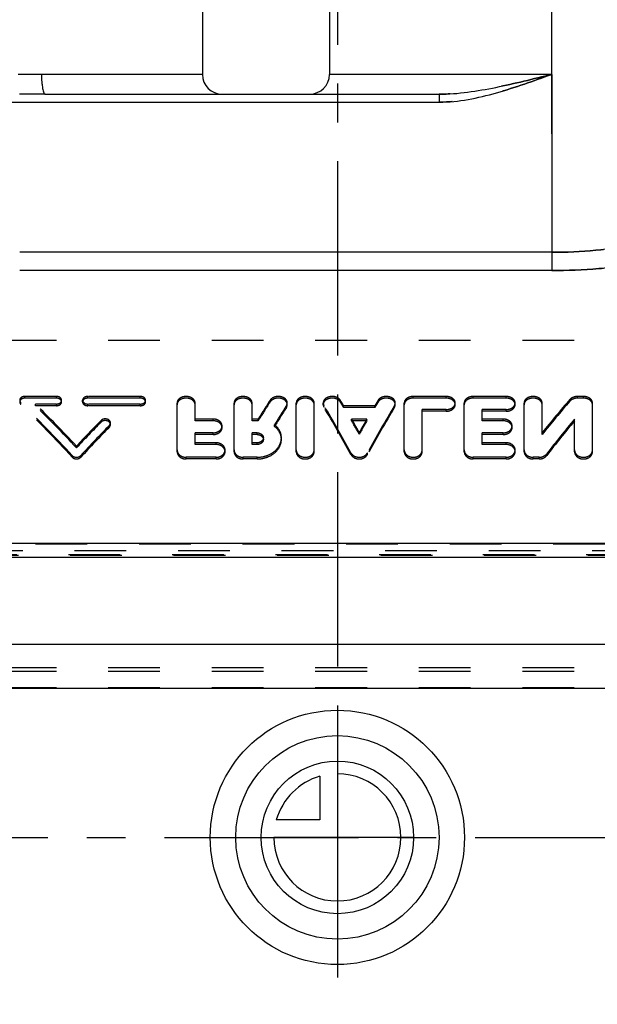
# Model space of a CAD drawing. Header units: millimetres. Extents: x 400 to 600, y 369 to 631.
# Tile 2 of 8: x 460 to 533, y 369 to 493. Entities that reach past the tile are written whole.
import ezdxf

# ---------------------------------------------------------------- set-up
doc = ezdxf.new("R2010")
doc.units = ezdxf.units.MM
doc.header["$LTSCALE"] = 65.185185
doc.linetypes.add('CENTER', pattern=[0.6, 0.375, -0.075, 0.075, -0.075])
doc.linetypes.add('HIDDEN', pattern=[0.2, 0.1, -0.1])
for name, color, linetype in [('ACHSEN_S', 7, 'CONTINUOUS'), ('DEFAULT_2', 8, 'HIDDEN'), ('FLAECHEN', 7, 'CONTINUOUS'), ('KONST.EL_MIT_GEO', 7, 'CONTINUOUS'), ('KURVEN', 7, 'CONTINUOUS')]:
    doc.layers.add(name, color=color, linetype=linetype)

msp = doc.modelspace()

# ---------------------------------------------------------------- linework, layer by layer
at = {"layer": 'ACHSEN_S', "color": 2, "linetype": 'CENTER'}
msp.add_line((500, 631.25), (500, 368.75), dxfattribs=at)
at = {"layer": 'DEFAULT_2', "color": 8, "linetype": 'HIDDEN'}
for p, q in [((551.64, 425.79), (448.36, 425.79)), ((551.09, 425.23), (448.91, 425.23)), ((550.89, 425.28), (449.11, 425.28))]:
    msp.add_line(p, q, dxfattribs=at)
at = {"layer": 'FLAECHEN', "color": 7, "linetype": 'Continuous'}
for p, q in [((483, 607.75), (483, 485.75)), ((499, 507.98), (499, 485.75))]:
    msp.add_line(p, q, dxfattribs=at)
at = {"layer": 'FLAECHEN', "color": 2, "linetype": 'CENTER'}
for p, q in [((527, 478.25), (527, 572.25)), ((400, 389.75), (600, 389.75))]:
    msp.add_line(p, q, dxfattribs=at)
at = {"layer": 'FLAECHEN', "color": 8, "linetype": 'HIDDEN'}
msp.add_line((595, 452.25), (405, 452.25), dxfattribs=at)
at = {"layer": 'KONST.EL_MIT_GEO', "color": 7, "linetype": 'Continuous'}
for p, q in [((483, 485.75), (462.75, 485.75)), ((527, 485.75), (499, 485.75)), ((527, 485.75), (527, 461.07)), ((463.22, 483.25), (512.81, 483.25)), ((512.81, 483.25), (512.81, 482.25)), ((432, 482.25), (512.81, 482.25)), ((527, 463.36), (460, 463.36)), ((527, 461.07), (460, 461.07)), ((453.27, 426.77), (546.73, 426.77)), ((453.27, 425.01), (546.73, 425.01)), ((546.73, 414.02), (453.27, 414.02)), ((595, 408.5), (405, 408.5))]:
    msp.add_line(p, q, dxfattribs=at)
at = {"layer": 'KONST.EL_MIT_GEO', "color": 8, "linetype": 'HIDDEN'}
for p, q in [((464.62, 445.22), (460.66, 445.22)), ((460.66, 445.01), (460.66, 445.22)), ((464.62, 445.01), (460.66, 445.01)), ((464.62, 445.01), (464.62, 445.22)), ((465.28, 444.53), (465.28, 444.75)), ((467.92, 444.53), (467.92, 444.75)), ((475.19, 445.22), (468.58, 445.22)), ((468.58, 445.01), (468.58, 445.22)), ((475.19, 445.01), (468.58, 445.01)), ((475.19, 445.01), (475.19, 445.22)), ((475.85, 444.53), (475.85, 444.75)), ((491.53, 444.54), (491.53, 444.75)), ((500.38, 444.52), (500.38, 444.74)), ((505.12, 444.52), (505.12, 444.74)), ((513.7, 445.22), (509.55, 445.22)), ((509.55, 445.01), (509.55, 445.22)), ((513.7, 445.01), (509.55, 445.01)), ((513.7, 445.01), (513.7, 445.22)), ((521.25, 445.22), (517.1, 445.22)), ((517.1, 445.01), (517.1, 445.22)), ((521.25, 445.01), (517.1, 445.01)), ((521.25, 445.01), (521.25, 445.22)), ((529.27, 444.63), (529.27, 444.84)), ((530.99, 445.22), (530.23, 445.22)), ((530.23, 445.01), (530.23, 445.22)), ((530.99, 445.01), (530.23, 445.01)), ((530.99, 445.01), (530.99, 445.22)), ((460.13, 444.25), (460.13, 444.46)), ((464.62, 444.27), (461.98, 444.27)), ((461.98, 444.06), (461.98, 444.27)), ((464.62, 444.06), (461.98, 444.06)), ((464.62, 444.06), (464.62, 444.27)), ((475.19, 444.27), (468.58, 444.27)), ((468.58, 444.06), (468.58, 444.27)), ((475.19, 444.06), (468.58, 444.06)), ((475.19, 444.06), (475.19, 444.27)), ((479.82, 438.27), (479.82, 444.4)), ((482.09, 442.17), (482.09, 444.4)), ((486.99, 438.27), (486.99, 444.4)), ((489.26, 442.17), (489.26, 444.4)), ((493.58, 443.84), (493.58, 444.06)), ((493.69, 444.19), (493.69, 444.4)), ((494.82, 438.27), (494.82, 444.4)), ((497.08, 438.27), (497.08, 444.4)), ((498.21, 444.19), (498.21, 444.4)), ((498.31, 443.86), (498.31, 444.07)), ((504.71, 444.06), (500.79, 444.06)), ((500.79, 443.85), (500.79, 444.06)), ((504.71, 443.85), (500.79, 443.85)), ((504.71, 443.85), (504.71, 444.06)), ((507.19, 443.86), (507.19, 444.07)), ((507.29, 444.19), (507.29, 444.4)), ((508.42, 438.27), (508.42, 444.4)), ((513.7, 443.58), (510.68, 443.58)), ((510.68, 438.27), (510.68, 443.58)), ((513.7, 443.36), (513.7, 443.58)), ((514.83, 444.19), (514.83, 444.4)), ((515.97, 438.27), (515.97, 444.4)), ((521.25, 443.58), (518.23, 443.58)), ((518.23, 442.17), (518.23, 443.58)), ((521.25, 443.36), (521.25, 443.58)), ((522.38, 444.19), (522.38, 444.4)), ((523.51, 438.27), (523.51, 444.4)), ((525.78, 440.44), (525.78, 444.4)), ((532.12, 438.27), (532.12, 444.4)), ((484.35, 442.38), (482.09, 442.38)), ((484.35, 442.17), (484.35, 442.38)), ((490.03, 442.38), (489.26, 442.38)), ((490.03, 442.17), (490.03, 442.38)), ((503.71, 442.38), (501.79, 442.38)), ((501.79, 442.17), (501.79, 442.38)), ((503.71, 442.17), (503.71, 442.38)), ((513.7, 443.36), (510.68, 443.36)), ((521.25, 443.36), (518.23, 443.36)), ((520.87, 442.38), (518.23, 442.38)), ((520.87, 442.17), (520.87, 442.38)), ((529.86, 438.27), (529.86, 442.38)), ((470.24, 441.99), (470.24, 442.2)), ((471.3, 441.39), (471.3, 441.6)), ((471.43, 441.69), (471.43, 441.9)), ((484.35, 442.17), (482.09, 442.17)), ((485.48, 441.31), (485.48, 441.52)), ((490.03, 442.17), (489.26, 442.17)), ((492.09, 441.45), (492.09, 441.67)), ((503.71, 442.17), (501.79, 442.17)), ((520.87, 442.17), (518.23, 442.17)), ((522, 441.31), (522, 441.52)), ((484.35, 440.65), (482.09, 440.65)), ((482.09, 439.18), (482.09, 440.65)), ((484.35, 440.43), (482.09, 440.43)), ((484.35, 440.43), (484.35, 440.65)), ((489.88, 440.65), (489.26, 440.65)), ((489.26, 439.18), (489.26, 440.65)), ((489.88, 440.43), (489.26, 440.43)), ((489.88, 440.43), (489.88, 440.65)), ((490.68, 439.81), (490.68, 440.02)), ((492.95, 439.81), (492.95, 440.02)), ((502.75, 440.49), (502.75, 440.71)), ((520.87, 440.65), (518.23, 440.65)), ((518.23, 439.18), (518.23, 440.65)), ((520.87, 440.43), (518.23, 440.43)), ((520.87, 440.43), (520.87, 440.65)), ((467.15, 438.77), (467.15, 438.99)), ((484.73, 439.39), (482.09, 439.39)), ((484.73, 439.18), (482.09, 439.18)), ((484.73, 439.18), (484.73, 439.39)), ((489.88, 439.39), (489.26, 439.39)), ((489.88, 439.18), (489.26, 439.18)), ((489.88, 439.18), (489.88, 439.39)), ((521.25, 439.39), (518.23, 439.39)), ((521.25, 439.18), (518.23, 439.18)), ((521.25, 439.18), (521.25, 439.39)), ((466.61, 437.58), (466.61, 437.79)), ((467.69, 437.58), (467.69, 437.79)), ((484.73, 437.57), (480.95, 437.57)), ((480.95, 437.36), (480.95, 437.57)), ((484.73, 437.36), (480.95, 437.36)), ((484.73, 437.36), (484.73, 437.57)), ((485.86, 438.27), (485.86, 438.49)), ((489.88, 437.57), (488.12, 437.57)), ((488.12, 437.36), (488.12, 437.57)), ((489.88, 437.36), (488.12, 437.36)), ((489.88, 437.36), (489.88, 437.57)), ((501.71, 437.91), (501.71, 438.12)), ((503.79, 437.91), (503.79, 438.12)), ((521.25, 437.57), (517.1, 437.57)), ((517.1, 437.36), (517.1, 437.57)), ((521.25, 437.36), (517.1, 437.36)), ((521.25, 437.36), (521.25, 437.57)), ((522.38, 438.27), (522.38, 438.49)), ((525.4, 437.57), (524.64, 437.57)), ((524.64, 437.36), (524.64, 437.57)), ((525.4, 437.36), (524.64, 437.36)), ((525.4, 437.36), (525.4, 437.57)), ((526.36, 437.79), (526.36, 438)), ((546.73, 426.65), (453.27, 426.65)), ((595, 411.09), (405, 411.09)), ((595, 410.62), (405, 410.62)), ((595, 408.55), (405, 408.55))]:
    msp.add_line(p, q, dxfattribs=at)
at = {"layer": 'KONST.EL_MIT_GEO', "color": 7, "linetype": 'Continuous'}
for centre, radius, start, end in [((485.5, 485.75), 2.5, 180, 270), ((496.5, 485.75), 2.5, 270, 360), ((464.53, -775.02), 1258.27, 90.05971, 90.20634)]:
    msp.add_arc(centre, radius, start, end, dxfattribs=at)
at = {"layer": 'KONST.EL_MIT_GEO', "color": 8, "linetype": 'HIDDEN'}
msp.add_arc((464.53, -775.97), 1259.22, 90.05976, 90.20628, dxfattribs=at)
for centre, major_axis, ratio, start_param, end_param in [((492.3, 393.75), (26.79, 73.38), 0.294295, 0.914862, 0.958462), ((499.65, 393.75), (-25.05, 73.46), 0.281292, -0.916309, -0.903734), ((505.86, 393.75), (25.05, 73.46), 0.281292, 0.903734, 0.916309), ((530.23, 393.75), (38.08, 72.53), 0.358646, 0.992289, 1.068259), ((458.6, 393.75), (-47.56, 71.42), 0.390849, -1.185916, -1.067856), ((458.6, 393.75), (-47.36, 71.13), 0.390849, -1.186516, -1.06797), ((460.24, 393.75), (-47.56, 71.42), 0.390849, -1.16558, -1.07145), ((460.24, 393.75), (-47.36, 71.13), 0.390849, -1.166096, -1.071578), ((492.3, 393.75), (26.69, 73.08), 0.294295, 0.914954, 0.958732), ((494.8, 393.75), (26.79, 73.38), 0.294295, 0.927833, 0.971212), ((494.8, 393.75), (26.69, 73.08), 0.294295, 0.927978, 0.971534), ((497.17, 393.75), (-25.05, 73.46), 0.281292, -1.02137, -0.916095), ((497.17, 393.75), (-24.95, 73.16), 0.281292, -1.021946, -0.916238), ((499.65, 393.75), (-24.95, 73.16), 0.281292, -0.916453, -0.903826), ((508.33, 393.75), (25.05, 73.46), 0.281292, 0.916095, 1.02137), ((508.33, 393.75), (24.95, 73.16), 0.281292, 0.916238, 1.021946), ((505.86, 393.75), (24.95, 73.16), 0.281292, 0.903826, 0.916453), ((530.23, 393.75), (37.92, 72.23), 0.358646, 0.992374, 1.068655), ((499.65, 393.75), (-25.05, 73.46), 0.281292, -0.97679, -0.947029), ((505.86, 393.75), (25.05, 73.46), 0.281292, 0.947029, 0.97679), ((532.9, 393.75), (38.08, 72.53), 0.358646, 1.037595, 1.113847), ((474.06, 393.75), (47.56, 71.42), 0.390849, 1.109204, 1.16558), ((474.06, 393.75), (47.36, 71.13), 0.390849, 1.109487, 1.166096), ((475.71, 393.75), (47.56, 71.42), 0.390849, 1.119946, 1.185916), ((475.71, 393.75), (47.36, 71.13), 0.390849, 1.120273, 1.186516), ((499.65, 393.75), (-24.95, 73.16), 0.281292, -0.977182, -0.947299), ((505.86, 393.75), (24.95, 73.16), 0.281292, 0.947299, 0.977182), ((532.9, 393.75), (37.92, 72.23), 0.358646, 1.037865, 1.114432)]:
    msp.add_ellipse(centre, major_axis=major_axis, ratio=ratio, start_param=start_param, end_param=end_param, dxfattribs=at)
at = {"layer": 'KONST.EL_MIT_GEO', "color": 7, "linetype": 'Continuous'}
for points, knots in [([(462.75, 485.75), (462.5, 485.75), (461.53, 485.75), (460.55, 485.73), (459.82, 485.72)], [0, 0, 0, 0, 0.248421, 1, 1, 1, 1]), ([(462.75, 485.75), (462.75, 485.43), (462.76, 484.97), (462.82, 484.38), (462.88, 484), (462.95, 483.69), (463.01, 483.48), (463.08, 483.36), (463.13, 483.29), (463.19, 483.25), (463.22, 483.25)], [0, 0, 0, 0, 0.366521, 0.532817, 0.679599, 0.801762, 0.895616, 0.931433, 0.960073, 1, 1, 1, 1]), ([(512.81, 483.25), (514.01, 483.25), (516.41, 483.46), (521.15, 484.29), (524.66, 485.17), (527, 485.75)], [0, 0, 0, 0, 0.249044, 0.498851, 1, 1, 1, 1]), ([(512.81, 482.25), (514.04, 482.25), (516.48, 482.52), (521.24, 483.67), (524.7, 484.92), (527, 485.75)], [0, 0, 0, 0, 0.249877, 0.499907, 1, 1, 1, 1]), ([(555, 469.75), (554.99, 469.75), (554.96, 469.73), (554.92, 469.71), (554.82, 469.67), (554.67, 469.61), (554.43, 469.5), (554.12, 469.37), (553.58, 469.14), (552.75, 468.8), (551.58, 468.33), (550.18, 467.79), (548.56, 467.21), (546.74, 466.6), (544.73, 465.98), (541.75, 465.16), (537.68, 464.26), (532.46, 463.53), (528.84, 463.36), (527, 463.36)], [0, 0, 0, 0, 0.001306, 0.002936, 0.005215, 0.011707, 0.020748, 0.032293, 0.046285, 0.081339, 0.125305, 0.177504, 0.237236, 0.303798, 0.37651, 0.454706, 0.624886, 0.808792, 1, 1, 1, 1]), ([(557.5, 467.25), (557.49, 467.25), (557.44, 467.22), (557.32, 467.18), (557.13, 467.11), (556.86, 467), (556.52, 466.87), (555.91, 466.65), (554.99, 466.31), (553.68, 465.84), (552.12, 465.32), (550.33, 464.74), (547.54, 463.92), (543.62, 462.91), (538.46, 461.91), (532.85, 461.23), (528.97, 461.07), (527, 461.07)], [0, 0, 0, 0, 0.001331, 0.005312, 0.011924, 0.021128, 0.032875, 0.047104, 0.082713, 0.127298, 0.180128, 0.240444, 0.30749, 0.458849, 0.628566, 0.810985, 1, 1, 1, 1])]:
    msp.add_open_spline(points, degree=3, knots=knots, dxfattribs=at)
at = {"layer": 'KONST.EL_MIT_GEO', "color": 8, "linetype": 'HIDDEN'}
for points, knots in [([(527, 485.75), (524.7, 484.92), (521.24, 483.67), (516.48, 482.52), (514.04, 482.25), (512.81, 482.25)], [0, 0, 0, 0, 0.500095, 0.750125, 1, 1, 1, 1]), ([(527, 485.75), (524.66, 485.17), (521.15, 484.29), (516.41, 483.46), (514.01, 483.25), (512.81, 483.25)], [0, 0, 0, 0, 0.50115, 0.750957, 1, 1, 1, 1]), ([(527, 463.36), (528.84, 463.36), (532.46, 463.53), (537.68, 464.26), (541.75, 465.16), (544.73, 465.98), (546.74, 466.6), (548.56, 467.21), (550.18, 467.79), (551.58, 468.33), (552.61, 468.74), (553.31, 469.03), (553.75, 469.21), (554.12, 469.37), (554.43, 469.5), (554.64, 469.59), (554.78, 469.65), (554.86, 469.69), (554.92, 469.71), (554.96, 469.73), (554.98, 469.75), (555, 469.75), (555, 469.75)], [0, 0, 0, 0, 0.191208, 0.375114, 0.545294, 0.623491, 0.696202, 0.762764, 0.822496, 0.874696, 0.918661, 0.937342, 0.953715, 0.967707, 0.979252, 0.988293, 0.99186, 0.994786, 0.997064, 0.998694, 0.999673, 1, 1, 1, 1]), ([(527, 461.07), (528.97, 461.07), (532.85, 461.23), (538.46, 461.91), (542.87, 462.77), (546.13, 463.56), (548.33, 464.15), (550.33, 464.74), (552.12, 465.32), (553.68, 465.84), (554.83, 466.25), (555.61, 466.54), (556.1, 466.72), (556.52, 466.87), (556.86, 467), (557.1, 467.09), (557.25, 467.15), (557.34, 467.19), (557.41, 467.21), (557.46, 467.23), (557.48, 467.25), (557.5, 467.25), (557.5, 467.25)], [0, 0, 0, 0, 0.189013, 0.371429, 0.541144, 0.619472, 0.692514, 0.75956, 0.819875, 0.872704, 0.917288, 0.936258, 0.952897, 0.967126, 0.978873, 0.988076, 0.991709, 0.994688, 0.997009, 0.998669, 0.999667, 1, 1, 1, 1]), ([(460.66, 445.22), (460.58, 445.22), (460.41, 445.2), (460.19, 445.1), (460.04, 444.95), (460, 444.81), (460, 444.75)], [0, 0, 0, 0, 0.286085, 0.552309, 0.788016, 1, 1, 1, 1]), ([(460.66, 445.01), (460.58, 445.01), (460.41, 444.99), (460.19, 444.89), (460.04, 444.73), (460, 444.6), (460, 444.53)], [0, 0, 0, 0, 0.286077, 0.552297, 0.788006, 1, 1, 1, 1]), ([(460, 444.75), (460, 444.7), (460.03, 444.59), (460.09, 444.5), (460.13, 444.46)], [0, 0, 0, 0, 0.480177, 1, 1, 1, 1]), ([(465.28, 444.75), (465.28, 444.81), (465.24, 444.95), (465.09, 445.1), (464.87, 445.2), (464.71, 445.22), (464.62, 445.22)], [0, 0, 0, 0, 0.211985, 0.4477, 0.71392, 1, 1, 1, 1]), ([(465.28, 444.53), (465.28, 444.6), (465.24, 444.73), (465.09, 444.89), (464.87, 444.99), (464.71, 445.01), (464.62, 445.01)], [0, 0, 0, 0, 0.211996, 0.447712, 0.713928, 1, 1, 1, 1]), ([(464.62, 444.27), (464.71, 444.27), (464.87, 444.29), (465.09, 444.39), (465.24, 444.55), (465.28, 444.68), (465.28, 444.75)], [0, 0, 0, 0, 0.285426, 0.551645, 0.787923, 1, 1, 1, 1]), ([(468.58, 445.22), (468.5, 445.22), (468.33, 445.2), (468.12, 445.1), (467.96, 444.95), (467.92, 444.81), (467.92, 444.75)], [0, 0, 0, 0, 0.286079, 0.5523, 0.788015, 1, 1, 1, 1]), ([(468.58, 445.01), (468.5, 445.01), (468.33, 444.99), (468.12, 444.89), (467.96, 444.73), (467.92, 444.6), (467.92, 444.53)], [0, 0, 0, 0, 0.286072, 0.552288, 0.788005, 1, 1, 1, 1]), ([(467.92, 444.75), (467.92, 444.68), (467.96, 444.55), (468.12, 444.39), (468.33, 444.29), (468.5, 444.27), (468.58, 444.27)], [0, 0, 0, 0, 0.212078, 0.448355, 0.714574, 1, 1, 1, 1]), ([(475.85, 444.75), (475.85, 444.81), (475.81, 444.95), (475.66, 445.1), (475.44, 445.2), (475.27, 445.22), (475.19, 445.22)], [0, 0, 0, 0, 0.211985, 0.4477, 0.71392, 1, 1, 1, 1]), ([(475.85, 444.53), (475.85, 444.6), (475.81, 444.73), (475.66, 444.89), (475.44, 444.99), (475.27, 445.01), (475.19, 445.01)], [0, 0, 0, 0, 0.211996, 0.447712, 0.713928, 1, 1, 1, 1]), ([(475.19, 444.27), (475.27, 444.27), (475.44, 444.29), (475.66, 444.39), (475.81, 444.55), (475.85, 444.68), (475.85, 444.75)], [0, 0, 0, 0, 0.285426, 0.551645, 0.787923, 1, 1, 1, 1]), ([(482.09, 444.4), (482.09, 444.51), (482.02, 444.75), (481.75, 445.01), (481.38, 445.18), (480.95, 445.24), (480.52, 445.18), (480.15, 445.01), (479.89, 444.75), (479.82, 444.51), (479.82, 444.4)], [0, 0, 0, 0, 0.106339, 0.224202, 0.357172, 0.5, 0.642828, 0.775798, 0.893661, 1, 1, 1, 1]), ([(482.09, 444.19), (482.09, 444.3), (482.02, 444.53), (481.75, 444.8), (481.38, 444.97), (480.95, 445.03), (480.52, 444.97), (480.15, 444.8), (479.89, 444.53), (479.82, 444.3), (479.82, 444.19)], [0, 0, 0, 0, 0.106346, 0.224209, 0.357176, 0.5, 0.642824, 0.775791, 0.893654, 1, 1, 1, 1]), ([(489.26, 444.4), (489.26, 444.51), (489.19, 444.75), (488.92, 445.01), (488.55, 445.18), (488.12, 445.24), (487.69, 445.18), (487.32, 445.01), (487.06, 444.75), (486.99, 444.51), (486.99, 444.4)], [0, 0, 0, 0, 0.106339, 0.224202, 0.357172, 0.5, 0.642828, 0.775798, 0.893661, 1, 1, 1, 1]), ([(489.26, 444.19), (489.26, 444.3), (489.19, 444.53), (488.92, 444.8), (488.55, 444.97), (488.12, 445.03), (487.69, 444.97), (487.32, 444.8), (487.06, 444.53), (486.99, 444.3), (486.99, 444.19)], [0, 0, 0, 0, 0.106346, 0.224209, 0.357176, 0.5, 0.642824, 0.775791, 0.893654, 1, 1, 1, 1]), ([(493.69, 444.4), (493.69, 444.5), (493.64, 444.7), (493.44, 444.94), (493.15, 445.12), (492.8, 445.22), (492.42, 445.23), (491.96, 445.14), (491.65, 444.93), (491.53, 444.75)], [0, 0, 0, 0, 0.103838, 0.216421, 0.341864, 0.478231, 0.619493, 0.75802, 1, 1, 1, 1]), ([(493.69, 444.19), (493.69, 444.29), (493.64, 444.48), (493.44, 444.73), (493.15, 444.91), (492.8, 445.01), (492.42, 445.02), (491.96, 444.93), (491.65, 444.72), (491.53, 444.54)], [0, 0, 0, 0, 0.103846, 0.216432, 0.341874, 0.478238, 0.619496, 0.75802, 1, 1, 1, 1]), ([(497.08, 444.4), (497.08, 444.51), (497.01, 444.75), (496.75, 445.01), (496.38, 445.18), (495.95, 445.24), (495.52, 445.18), (495.15, 445.01), (494.89, 444.75), (494.82, 444.51), (494.82, 444.4)], [0, 0, 0, 0, 0.106339, 0.224202, 0.357172, 0.5, 0.642828, 0.775798, 0.893661, 1, 1, 1, 1]), ([(497.08, 444.19), (497.08, 444.3), (497.01, 444.53), (496.75, 444.8), (496.38, 444.97), (495.95, 445.03), (495.52, 444.97), (495.15, 444.8), (494.89, 444.53), (494.82, 444.3), (494.82, 444.19)], [0, 0, 0, 0, 0.106346, 0.224209, 0.357176, 0.5, 0.642824, 0.775791, 0.893654, 1, 1, 1, 1]), ([(500.38, 444.74), (500.27, 444.92), (499.96, 445.13), (499.5, 445.23), (499.12, 445.22), (498.76, 445.12), (498.46, 444.94), (498.26, 444.7), (498.21, 444.5), (498.21, 444.4)], [0, 0, 0, 0, 0.240736, 0.379127, 0.520584, 0.657338, 0.783178, 0.896028, 1, 1, 1, 1]), ([(500.38, 444.52), (500.27, 444.71), (499.96, 444.92), (499.5, 445.02), (499.12, 445.01), (498.76, 444.91), (498.46, 444.73), (498.26, 444.49), (498.21, 444.29), (498.21, 444.19)], [0, 0, 0, 0, 0.240736, 0.379124, 0.520578, 0.657329, 0.783167, 0.896021, 1, 1, 1, 1]), ([(507.29, 444.4), (507.29, 444.5), (507.24, 444.7), (507.04, 444.94), (506.74, 445.12), (506.39, 445.22), (506, 445.23), (505.54, 445.13), (505.23, 444.92), (505.12, 444.74)], [0, 0, 0, 0, 0.103972, 0.216823, 0.342662, 0.479416, 0.620874, 0.759264, 1, 1, 1, 1]), ([(507.29, 444.19), (507.29, 444.29), (507.24, 444.49), (507.04, 444.73), (506.74, 444.91), (506.39, 445.01), (506, 445.02), (505.54, 444.92), (505.23, 444.71), (505.12, 444.52)], [0, 0, 0, 0, 0.103979, 0.216833, 0.342671, 0.479422, 0.620877, 0.759264, 1, 1, 1, 1]), ([(509.55, 445.22), (509.4, 445.22), (509.12, 445.18), (508.75, 445.01), (508.49, 444.75), (508.42, 444.51), (508.42, 444.4)], [0, 0, 0, 0, 0.285678, 0.551597, 0.787321, 1, 1, 1, 1]), ([(509.55, 445.01), (509.4, 445.01), (509.12, 444.97), (508.75, 444.8), (508.49, 444.53), (508.42, 444.3), (508.42, 444.19)], [0, 0, 0, 0, 0.285669, 0.551582, 0.787308, 1, 1, 1, 1]), ([(514.83, 444.4), (514.83, 444.51), (514.77, 444.75), (514.5, 445.01), (514.13, 445.18), (513.85, 445.22), (513.7, 445.22)], [0, 0, 0, 0, 0.212664, 0.448401, 0.714321, 1, 1, 1, 1]), ([(514.83, 444.19), (514.83, 444.3), (514.77, 444.53), (514.5, 444.8), (514.13, 444.97), (513.85, 445.01), (513.7, 445.01)], [0, 0, 0, 0, 0.212677, 0.448416, 0.71433, 1, 1, 1, 1]), ([(517.1, 445.22), (516.95, 445.22), (516.67, 445.18), (516.3, 445.01), (516.03, 444.75), (515.97, 444.51), (515.97, 444.4)], [0, 0, 0, 0, 0.285678, 0.551597, 0.787321, 1, 1, 1, 1]), ([(517.1, 445.01), (516.95, 445.01), (516.67, 444.97), (516.3, 444.8), (516.03, 444.53), (515.97, 444.3), (515.97, 444.19)], [0, 0, 0, 0, 0.285669, 0.551582, 0.787308, 1, 1, 1, 1]), ([(522.38, 444.4), (522.38, 444.51), (522.31, 444.75), (522.05, 445.01), (521.68, 445.18), (521.39, 445.22), (521.25, 445.22)], [0, 0, 0, 0, 0.212664, 0.448401, 0.714321, 1, 1, 1, 1]), ([(522.38, 444.19), (522.38, 444.3), (522.31, 444.53), (522.05, 444.8), (521.68, 444.97), (521.39, 445.01), (521.25, 445.01)], [0, 0, 0, 0, 0.212677, 0.448416, 0.71433, 1, 1, 1, 1]), ([(525.78, 444.4), (525.78, 444.51), (525.71, 444.75), (525.45, 445.01), (525.07, 445.18), (524.64, 445.24), (524.22, 445.18), (523.84, 445.01), (523.58, 444.75), (523.51, 444.51), (523.51, 444.4)], [0, 0, 0, 0, 0.106339, 0.224202, 0.357172, 0.5, 0.642828, 0.775798, 0.893661, 1, 1, 1, 1]), ([(525.78, 444.19), (525.78, 444.3), (525.71, 444.53), (525.45, 444.8), (525.07, 444.97), (524.64, 445.03), (524.22, 444.97), (523.84, 444.8), (523.58, 444.53), (523.51, 444.3), (523.51, 444.19)], [0, 0, 0, 0, 0.106346, 0.224209, 0.357176, 0.5, 0.642824, 0.775791, 0.893654, 1, 1, 1, 1]), ([(530.23, 445.22), (530.14, 445.22), (529.79, 445.19), (529.44, 445.03), (529.27, 444.84)], [0, 0, 0, 0, 0.271188, 1, 1, 1, 1]), ([(530.23, 445.01), (530.14, 445.01), (529.79, 444.98), (529.44, 444.82), (529.27, 444.63)], [0, 0, 0, 0, 0.271185, 1, 1, 1, 1]), ([(532.12, 444.4), (532.12, 444.51), (532.05, 444.75), (531.79, 445.01), (531.42, 445.18), (531.13, 445.22), (530.99, 445.22)], [0, 0, 0, 0, 0.212679, 0.448403, 0.714322, 1, 1, 1, 1]), ([(532.12, 444.19), (532.12, 444.3), (532.05, 444.53), (531.79, 444.8), (531.42, 444.97), (531.13, 445.01), (530.99, 445.01)], [0, 0, 0, 0, 0.212692, 0.448418, 0.714331, 1, 1, 1, 1]), ([(460, 444.53), (460, 444.48), (460.03, 444.38), (460.09, 444.29), (460.13, 444.25)], [0, 0, 0, 0, 0.480182, 1, 1, 1, 1]), ([(464.62, 444.06), (464.71, 444.06), (464.87, 444.08), (465.09, 444.18), (465.24, 444.34), (465.28, 444.47), (465.28, 444.53)], [0, 0, 0, 0, 0.285416, 0.55163, 0.787912, 1, 1, 1, 1]), ([(467.92, 444.53), (467.92, 444.47), (467.96, 444.34), (468.12, 444.18), (468.33, 444.08), (468.5, 444.06), (468.58, 444.06)], [0, 0, 0, 0, 0.212088, 0.44837, 0.714584, 1, 1, 1, 1]), ([(475.19, 444.06), (475.27, 444.06), (475.44, 444.08), (475.66, 444.18), (475.81, 444.34), (475.85, 444.47), (475.85, 444.53)], [0, 0, 0, 0, 0.285416, 0.55163, 0.787912, 1, 1, 1, 1]), ([(493.58, 444.06), (493.6, 444.08), (493.66, 444.19), (493.69, 444.31), (493.69, 444.4)], [0, 0, 0, 0, 0.259646, 1, 1, 1, 1]), ([(493.58, 443.84), (493.6, 443.87), (493.66, 443.98), (493.69, 444.1), (493.69, 444.19)], [0, 0, 0, 0, 0.259644, 1, 1, 1, 1]), ([(498.21, 444.4), (498.21, 444.38), (498.22, 444.26), (498.27, 444.15), (498.31, 444.07)], [0, 0, 0, 0, 0.245128, 1, 1, 1, 1]), ([(498.21, 444.19), (498.21, 444.16), (498.22, 444.05), (498.27, 443.94), (498.31, 443.86)], [0, 0, 0, 0, 0.245129, 1, 1, 1, 1]), ([(507.19, 444.07), (507.21, 444.1), (507.26, 444.2), (507.29, 444.32), (507.29, 444.4)], [0, 0, 0, 0, 0.258776, 1, 1, 1, 1]), ([(507.19, 443.86), (507.21, 443.89), (507.26, 443.99), (507.29, 444.11), (507.29, 444.19)], [0, 0, 0, 0, 0.258773, 1, 1, 1, 1]), ([(513.7, 443.58), (513.85, 443.58), (514.13, 443.62), (514.5, 443.79), (514.77, 444.06), (514.83, 444.3), (514.83, 444.4)], [0, 0, 0, 0, 0.28457, 0.550486, 0.787182, 1, 1, 1, 1]), ([(513.7, 443.36), (513.85, 443.36), (514.13, 443.4), (514.5, 443.58), (514.77, 443.85), (514.83, 444.08), (514.83, 444.19)], [0, 0, 0, 0, 0.284556, 0.550467, 0.787169, 1, 1, 1, 1]), ([(521.25, 443.58), (521.39, 443.58), (521.68, 443.62), (522.05, 443.79), (522.31, 444.06), (522.38, 444.3), (522.38, 444.4)], [0, 0, 0, 0, 0.28457, 0.550486, 0.787182, 1, 1, 1, 1]), ([(521.25, 443.36), (521.39, 443.36), (521.68, 443.4), (522.05, 443.58), (522.31, 443.85), (522.38, 444.08), (522.38, 444.19)], [0, 0, 0, 0, 0.284556, 0.550467, 0.787169, 1, 1, 1, 1]), ([(471.43, 441.9), (471.43, 441.95), (471.41, 442.06), (471.28, 442.26), (470.98, 442.41), (470.58, 442.41), (470.33, 442.29), (470.24, 442.2)], [0, 0, 0, 0, 0.106136, 0.218815, 0.471594, 0.746136, 1, 1, 1, 1]), ([(485.48, 441.52), (485.48, 441.63), (485.42, 441.87), (485.15, 442.16), (484.78, 442.34), (484.5, 442.38), (484.35, 442.38)], [0, 0, 0, 0, 0.218225, 0.455757, 0.71923, 1, 1, 1, 1]), ([(522, 441.52), (522, 441.63), (521.94, 441.87), (521.68, 442.16), (521.3, 442.34), (521.02, 442.38), (520.87, 442.38)], [0, 0, 0, 0, 0.218225, 0.455757, 0.71923, 1, 1, 1, 1]), ([(471.43, 441.69), (471.43, 441.74), (471.41, 441.85), (471.28, 442.05), (470.98, 442.2), (470.58, 442.2), (470.33, 442.08), (470.24, 441.99)], [0, 0, 0, 0, 0.106154, 0.218845, 0.471619, 0.746141, 1, 1, 1, 1]), ([(471.3, 441.6), (471.34, 441.64), (471.41, 441.73), (471.43, 441.85), (471.43, 441.9)], [0, 0, 0, 0, 0.51636, 1, 1, 1, 1]), ([(471.3, 441.39), (471.34, 441.43), (471.41, 441.52), (471.43, 441.63), (471.43, 441.69)], [0, 0, 0, 0, 0.516342, 1, 1, 1, 1]), ([(485.48, 441.31), (485.48, 441.42), (485.42, 441.66), (485.15, 441.94), (484.78, 442.12), (484.5, 442.17), (484.35, 442.17)], [0, 0, 0, 0, 0.218259, 0.455799, 0.719257, 1, 1, 1, 1]), ([(484.35, 440.65), (484.5, 440.65), (484.78, 440.69), (485.16, 440.88), (485.42, 441.16), (485.48, 441.4), (485.48, 441.52)], [0, 0, 0, 0, 0.279748, 0.54323, 0.781658, 1, 1, 1, 1]), ([(484.35, 440.43), (484.5, 440.43), (484.78, 440.48), (485.16, 440.66), (485.42, 440.95), (485.48, 441.19), (485.48, 441.31)], [0, 0, 0, 0, 0.279717, 0.543184, 0.781625, 1, 1, 1, 1]), ([(492.95, 440.02), (492.95, 440.33), (492.78, 440.97), (492.35, 441.46), (492.09, 441.67)], [0, 0, 0, 0, 0.482298, 1, 1, 1, 1]), ([(492.95, 439.81), (492.95, 440.11), (492.78, 440.76), (492.35, 441.25), (492.09, 441.45)], [0, 0, 0, 0, 0.482335, 1, 1, 1, 1]), ([(522, 441.31), (522, 441.42), (521.94, 441.66), (521.68, 441.94), (521.3, 442.12), (521.02, 442.17), (520.87, 442.17)], [0, 0, 0, 0, 0.218259, 0.455799, 0.719257, 1, 1, 1, 1]), ([(520.87, 440.65), (521.02, 440.65), (521.3, 440.69), (521.68, 440.88), (521.94, 441.16), (522, 441.4), (522, 441.52)], [0, 0, 0, 0, 0.279748, 0.54323, 0.781658, 1, 1, 1, 1]), ([(520.87, 440.43), (521.02, 440.43), (521.3, 440.48), (521.68, 440.66), (521.94, 440.95), (522, 441.19), (522, 441.31)], [0, 0, 0, 0, 0.279717, 0.543184, 0.781625, 1, 1, 1, 1]), ([(489.88, 440.65), (489.99, 440.65), (490.19, 440.62), (490.45, 440.48), (490.64, 440.28), (490.68, 440.1), (490.68, 440.02)], [0, 0, 0, 0, 0.278334, 0.540653, 0.779161, 1, 1, 1, 1]), ([(489.88, 440.43), (489.99, 440.43), (490.19, 440.4), (490.45, 440.27), (490.64, 440.06), (490.68, 439.89), (490.68, 439.81)], [0, 0, 0, 0, 0.278298, 0.540598, 0.779119, 1, 1, 1, 1]), ([(489.88, 437.57), (490.28, 437.57), (491.06, 437.7), (492.07, 438.23), (492.77, 439.03), (492.95, 439.7), (492.95, 440.02)], [0, 0, 0, 0, 0.276639, 0.539009, 0.778988, 1, 1, 1, 1]), ([(490.68, 440.02), (490.68, 439.94), (490.64, 439.77), (490.45, 439.56), (490.19, 439.42), (489.99, 439.39), (489.88, 439.39)], [0, 0, 0, 0, 0.220908, 0.46003, 0.722361, 1, 1, 1, 1]), ([(490.68, 439.81), (490.68, 439.73), (490.64, 439.55), (490.45, 439.34), (490.19, 439.21), (489.99, 439.18), (489.88, 439.18)], [0, 0, 0, 0, 0.22095, 0.460088, 0.7224, 1, 1, 1, 1]), ([(489.88, 437.36), (490.28, 437.36), (491.06, 437.48), (492.07, 438.01), (492.77, 438.82), (492.95, 439.49), (492.95, 439.81)], [0, 0, 0, 0, 0.276598, 0.538949, 0.778946, 1, 1, 1, 1]), ([(485.86, 438.49), (485.86, 438.61), (485.8, 438.86), (485.54, 439.15), (485.16, 439.35), (484.87, 439.39), (484.73, 439.39)], [0, 0, 0, 0, 0.223306, 0.462503, 0.723733, 1, 1, 1, 1]), ([(485.86, 438.27), (485.86, 438.39), (485.8, 438.64), (485.54, 438.94), (485.16, 439.13), (484.87, 439.18), (484.73, 439.18)], [0, 0, 0, 0, 0.223356, 0.462568, 0.723776, 1, 1, 1, 1]), ([(522.38, 438.49), (522.38, 438.61), (522.32, 438.86), (522.06, 439.15), (521.68, 439.35), (521.4, 439.39), (521.25, 439.39)], [0, 0, 0, 0, 0.223306, 0.462503, 0.723733, 1, 1, 1, 1]), ([(522.38, 438.27), (522.38, 438.39), (522.32, 438.64), (522.06, 438.94), (521.68, 439.13), (521.4, 439.18), (521.25, 439.18)], [0, 0, 0, 0, 0.223356, 0.462568, 0.723776, 1, 1, 1, 1]), ([(466.61, 437.79), (466.74, 437.65), (467.15, 437.5), (467.56, 437.65), (467.69, 437.79)], [0, 0, 0, 0, 0.5, 1, 1, 1, 1]), ([(466.61, 437.58), (466.74, 437.44), (467.15, 437.28), (467.56, 437.44), (467.69, 437.58)], [0, 0, 0, 0, 0.5, 1, 1, 1, 1]), ([(479.82, 438.49), (479.82, 438.37), (479.89, 438.12), (480.14, 437.82), (480.52, 437.62), (480.81, 437.57), (480.95, 437.57)], [0, 0, 0, 0, 0.223404, 0.463424, 0.724678, 1, 1, 1, 1]), ([(479.82, 438.27), (479.82, 438.15), (479.89, 437.9), (480.14, 437.6), (480.52, 437.4), (480.81, 437.36), (480.95, 437.36)], [0, 0, 0, 0, 0.223454, 0.463492, 0.724724, 1, 1, 1, 1]), ([(484.73, 437.57), (484.87, 437.57), (485.16, 437.62), (485.54, 437.82), (485.8, 438.12), (485.86, 438.37), (485.86, 438.49)], [0, 0, 0, 0, 0.275323, 0.536577, 0.776613, 1, 1, 1, 1]), ([(484.73, 437.36), (484.87, 437.36), (485.16, 437.4), (485.54, 437.6), (485.8, 437.9), (485.86, 438.15), (485.86, 438.27)], [0, 0, 0, 0, 0.275277, 0.536509, 0.776563, 1, 1, 1, 1]), ([(486.99, 438.49), (486.99, 438.37), (487.06, 438.12), (487.31, 437.82), (487.69, 437.62), (487.98, 437.57), (488.12, 437.57)], [0, 0, 0, 0, 0.223404, 0.463424, 0.724678, 1, 1, 1, 1]), ([(486.99, 438.27), (486.99, 438.15), (487.06, 437.9), (487.31, 437.6), (487.69, 437.4), (487.98, 437.36), (488.12, 437.36)], [0, 0, 0, 0, 0.223454, 0.463492, 0.724724, 1, 1, 1, 1]), ([(494.82, 438.49), (494.82, 438.37), (494.88, 438.12), (495.14, 437.82), (495.52, 437.62), (495.95, 437.55), (496.39, 437.62), (496.76, 437.82), (497.02, 438.12), (497.08, 438.37), (497.08, 438.49)], [0, 0, 0, 0, 0.111702, 0.231713, 0.362349, 0.5, 0.637651, 0.768287, 0.888298, 1, 1, 1, 1]), ([(494.82, 438.27), (494.82, 438.15), (494.88, 437.9), (495.14, 437.6), (495.52, 437.4), (495.95, 437.34), (496.39, 437.4), (496.76, 437.6), (497.02, 437.9), (497.08, 438.15), (497.08, 438.27)], [0, 0, 0, 0, 0.111727, 0.231747, 0.362372, 0.5, 0.637628, 0.768253, 0.888273, 1, 1, 1, 1]), ([(501.71, 438.12), (501.81, 437.95), (502.13, 437.66), (502.75, 437.53), (503.37, 437.66), (503.69, 437.95), (503.79, 438.12)], [0, 0, 0, 0, 0.237172, 0.5, 0.762828, 1, 1, 1, 1]), ([(501.71, 437.91), (501.81, 437.74), (502.13, 437.45), (502.75, 437.31), (503.37, 437.45), (503.69, 437.74), (503.79, 437.91)], [0, 0, 0, 0, 0.237194, 0.5, 0.762806, 1, 1, 1, 1]), ([(508.42, 438.49), (508.42, 438.37), (508.48, 438.12), (508.74, 437.82), (509.12, 437.62), (509.55, 437.55), (509.99, 437.62), (510.36, 437.82), (510.62, 438.12), (510.68, 438.37), (510.68, 438.49)], [0, 0, 0, 0, 0.111702, 0.231713, 0.362349, 0.5, 0.637651, 0.768287, 0.888298, 1, 1, 1, 1]), ([(508.42, 438.27), (508.42, 438.15), (508.48, 437.9), (508.74, 437.6), (509.12, 437.4), (509.55, 437.34), (509.99, 437.4), (510.36, 437.6), (510.62, 437.9), (510.68, 438.15), (510.68, 438.27)], [0, 0, 0, 0, 0.111727, 0.231747, 0.362372, 0.5, 0.637628, 0.768253, 0.888273, 1, 1, 1, 1]), ([(515.97, 438.49), (515.97, 438.37), (516.03, 438.12), (516.29, 437.82), (516.66, 437.62), (516.95, 437.57), (517.1, 437.57)], [0, 0, 0, 0, 0.223404, 0.463424, 0.724678, 1, 1, 1, 1]), ([(515.97, 438.27), (515.97, 438.15), (516.03, 437.9), (516.29, 437.6), (516.66, 437.4), (516.95, 437.36), (517.1, 437.36)], [0, 0, 0, 0, 0.223454, 0.463492, 0.724724, 1, 1, 1, 1]), ([(521.25, 437.57), (521.4, 437.57), (521.68, 437.62), (522.06, 437.82), (522.32, 438.12), (522.38, 438.37), (522.38, 438.49)], [0, 0, 0, 0, 0.275323, 0.536577, 0.776613, 1, 1, 1, 1]), ([(521.25, 437.36), (521.4, 437.36), (521.68, 437.4), (522.06, 437.6), (522.32, 437.9), (522.38, 438.15), (522.38, 438.27)], [0, 0, 0, 0, 0.275277, 0.536509, 0.776563, 1, 1, 1, 1]), ([(523.51, 438.49), (523.51, 438.37), (523.58, 438.12), (523.84, 437.82), (524.21, 437.62), (524.5, 437.57), (524.64, 437.57)], [0, 0, 0, 0, 0.223404, 0.463424, 0.724678, 1, 1, 1, 1]), ([(523.51, 438.27), (523.51, 438.15), (523.58, 437.9), (523.84, 437.6), (524.21, 437.4), (524.5, 437.36), (524.64, 437.36)], [0, 0, 0, 0, 0.223454, 0.463492, 0.724724, 1, 1, 1, 1]), ([(525.4, 437.57), (525.59, 437.57), (525.95, 437.65), (526.25, 437.87), (526.36, 438)], [0, 0, 0, 0, 0.520525, 1, 1, 1, 1]), ([(525.4, 437.36), (525.59, 437.36), (525.95, 437.43), (526.25, 437.65), (526.36, 437.79)], [0, 0, 0, 0, 0.52049, 1, 1, 1, 1]), ([(529.86, 438.49), (529.86, 438.37), (529.92, 438.12), (530.18, 437.82), (530.55, 437.62), (530.99, 437.55), (531.42, 437.62), (531.8, 437.82), (532.06, 438.12), (532.12, 438.37), (532.12, 438.49)], [0, 0, 0, 0, 0.111702, 0.231713, 0.362349, 0.5, 0.637651, 0.768287, 0.888298, 1, 1, 1, 1]), ([(529.86, 438.27), (529.86, 438.15), (529.92, 437.9), (530.18, 437.6), (530.55, 437.4), (530.99, 437.34), (531.42, 437.4), (531.8, 437.6), (532.06, 437.9), (532.12, 438.15), (532.12, 438.27)], [0, 0, 0, 0, 0.111727, 0.231747, 0.362372, 0.5, 0.637628, 0.768253, 0.888273, 1, 1, 1, 1])]:
    msp.add_open_spline(points, degree=3, knots=knots, dxfattribs=at)
at = {"layer": 'KURVEN', "color": 40, "linetype": 'Continuous'}
for p, q in [((500, 405.75), (500, 373.75)), ((497.8, 397.44), (497.8, 391.95)), ((497.8, 391.95), (492.31, 391.95)), ((509.6, 389.75), (492, 389.75))]:
    msp.add_line(p, q, dxfattribs=at)
for radius in [16, 12.8, 9.6]:
    msp.add_circle((500, 389.75), radius, dxfattribs=at)
for start, end in [(180, 90), (105.962, 164.038)]:
    msp.add_arc((500, 389.75), 8, start, end, dxfattribs=at)

doc.saveas('drawing.dxf')
